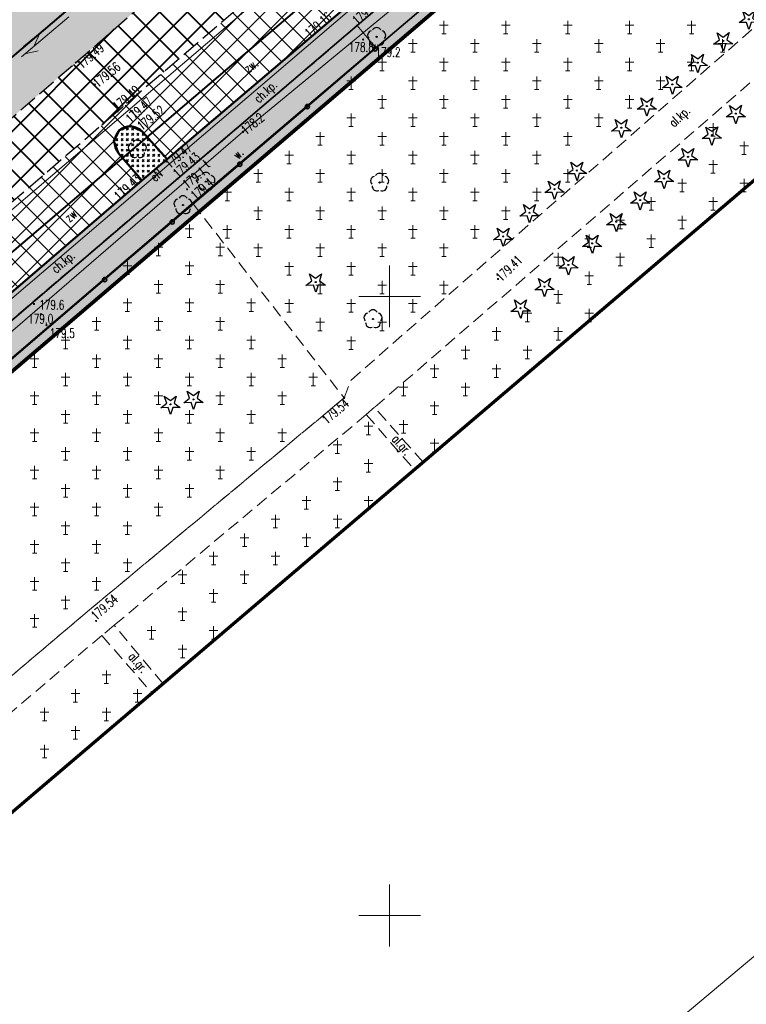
# Model space of a CAD drawing. Header units: metres. Extents: x 7429064 to 7430889, y 5709479 to 5710355.
# Tile 25 of 56: x 7429570 to 7429629, y 5709843 to 5709922. Entities that reach past the tile are written whole.
import ezdxf
from ezdxf.enums import TextEntityAlignment as Align

# ---------------------------------------------------------------- set-up
doc = ezdxf.new("R2010")
doc.units = ezdxf.units.M
for name, pattern in [('1', [0]), ('12', [3, 1, -1, 0, -1]), ('2_KTCR01', [1.5, 1, -0.5]), ('2_KTCR02', [1.5, 1, -0.5]), ('2_KTJZ01', [2, 1.5, -0.5]), ('2_KTKR01', [0]), ('2_KTPL01', [2, 1.5, -0.5]), ('2_PTCM', [1.5, 1, -0.5]), ('2_PTTU', [1.5, 1, -0.5]), ('3_KTCR01', [1.5, 1, -0.5]), ('3_KTCR02', [1.5, 1, -0.5]), ('3_KTJZ01', [2, 1.5, -0.5]), ('3_KTKR01', [0]), ('3_KTPL01', [2, 1.5, -0.5]), ('3_PTCM', [1.5, 1, -0.5]), ('3_PTRW02', [0]), ('3_PTTU', [1.5, 1, -0.5]), ('4_SUPE_01', [0]), ('4_SUPT_01', [0]), ('4_SUPW_01', [0]), ('7_1', [0]), ('7_SUPE_01', [0]), ('7_SUPT_01', [0]), ('7_SUPW_01', [0]), ('DASHDOT2', [0.5, 0.25, -0.125, 0, -0.125]), ('HIDDEN', [0.375, 0.25, -0.125])]:
    doc.linetypes.add(name, pattern=pattern)
doc.layers.add('_1_X-REFY', color=7, linetype='Continuous')
for name, color, linetype, lineweight in [('_aJEZDNIA_KOSTKA_KAM', 134, 'Continuous', 40), ('_aKRAW_BET_KAM', 1, 'Continuous', 50), ('_aOBRZ_BET_KAM', 86, 'Continuous', 35), ('_aZIELENIEC_USUŃ', 3, 'DASHDOT2', 20), ('_D_7_TEREN NIEZBEDNY DLA OB_BUD', 252, 'HIDDEN', 50), ('arkusz', 252, 'Continuous', 18), ('GMINA_L_0', 252, '12', 35), ('KRZYZE_L_0', 252, '1', 18), ('KTCR_E_T_0', 252, 'Continuous', 15), ('KTCR_E_T_1', 252, 'Continuous', 15), ('KTCR_L_0', 252, '2_KTCR01', 18), ('KTCR_L_1', 252, '2_KTCR02', 30), ('KTJZ_L_0', 252, '2_KTJZ01', 30), ('KTKR_L_0', 252, '2_KTKR01', 30), ('KTOK_L_4', 252, 'Continuous', 35), ('KTPL_E_T_0', 252, 'Continuous', 15), ('KTPL_L_0', 252, '2_KTPL01', 30), ('OBOP_T_0', 82, 'Continuous', 30), ('OBOP_T_1', 82, 'Continuous', 30), ('PTCM_L_0', 252, '2_PTCM', 18), ('PTRW_E_T_0', 252, 'Continuous', 15), ('PTRW_L_1', 252, 'Continuous', 18), ('PTTU_L_2', 252, '2_PTTU', 18), ('RTPW_T_0', 252, 'Continuous', 15), ('RTPW_T_1', 252, 'Continuous', 15), ('SUPE_E_T_3', 252, 'Continuous', 15), ('SUPE_L_3', 252, '4_SUPE_01', 18), ('SUPT_E_T_0', 252, 'Continuous', 15), ('SUPT_L_0', 252, '4_SUPT_01', 18), ('SUPW_L_0', 252, '4_SUPW_01', 18), ('SUTT_T_0', 252, 'Continuous', 18), ('zakres', 252, 'Continuous', 70)]:
    doc.layers.add(name, color=color, linetype=linetype, lineweight=lineweight)
doc.layers.add('DZIALKA_L_0', color=7, linetype='1', lineweight=40, true_color=0x008000)
doc.layers.add('jezdnia_naw_bitum', color=7, linetype='Continuous', lineweight=0, true_color=0x3e70ef)
doc.styles.get("Standard").update_dxf_attribs({"font": 'simplex.shx'})
pattern_1 = [(44.999999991, (0, 0), (0.848528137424, -1.33e-10), [0.5, -0.7]), (44.999999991, (0.21213, -3e-11), (0.848528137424, -1.33e-10), [0.2, -1]), (44.999999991, (3e-11, 0.21213), (0.848528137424, -1.33e-10), [0.2, -1])]

# ---------------------------------------------------------------- blocks, each defined once
blk = doc.blocks.new('3_OBOP02_01')
at = {"linetype": 'Continuous'}
blk.add_circle((0, 0), 0.045, dxfattribs=at)
for centre, start, end in [((-0.357, 0.116), 102.14447, 221.86002), ((0, 0.375), 30.14012, 149.85988), ((0.357, 0.116), 318.13998, 77.85553), ((-0.22, -0.303), 174.14818, 293.85423), ((0.22, -0.303), 246.14577, 5.85182)]:
    blk.add_arc(centre, 0.375, start, end, dxfattribs=at)
blk = doc.blocks.new('3_OBOP01_01')
at = {"linetype": 'Continuous'}
for p, q in [((-0.78225, -0.26495), (-0.3012, 0.09375)), ((-0.3012, 0.09375), (-0.4937, 0.6621)), ((-0.4937, 0.6621), (-0.0039, 0.31545)), ((-0.0039, 0.31545), (0.4771, 0.67415)), ((0.4771, 0.67415), (0.2988, 0.1012)), ((0.2988, 0.1012), (0.7886, -0.24545)), ((-0.18225, -0.2575), (-0.78225, -0.26495)), ((0.01025, -0.82585), (-0.18225, -0.2575)), ((0.1886, -0.2529), (0.01025, -0.82585)), ((0.7886, -0.24545), (0.1886, -0.2529))]:
    blk.add_line(p, q, dxfattribs=at)
blk.add_circle((0, 0), 0.045, dxfattribs=at)
blk = doc.blocks.new('3_PTCM01')
at = {"linetype": 'Continuous'}
for p, q in [((0.35, 0.175), (-0.35, 0.175)), ((0, 0.525), (0, -0.525)), ((-0.175, -0.525), (0.175, -0.525))]:
    blk.add_line(p, q, dxfattribs=at)
blk = doc.blocks.new('3_RTPW02')
at = {"linetype": 'Continuous'}
blk.add_circle((0, 0), 0.045, dxfattribs=at)
blk = doc.blocks.new('3_RTPW01')
at = {"linetype": 'Continuous'}
blk.add_circle((0, 0), 0.045, dxfattribs=at)
blk = doc.blocks.new('7_SUPS01_07')
at = {"linetype": 'Continuous'}
blk.add_circle((0, 0), 0.0625, dxfattribs=at)
blk = doc.blocks.new('X-ref_MDCP_Szara')
at = {"layer": 'arkusz', "linetype": 'Continuous'}
blk.add_line((7429981.298, 5710141.961), (7429199.933, 5709486.318), dxfattribs=at)
at = {"layer": 'DZIALKA_L_0', "linetype": '1'}
for p, q in [((7429660.24, 5709996.55), (7429435.86, 5709805.65)), ((7429408.88, 5709766.76), (7429668.8, 5709988.15))]:
    blk.add_line(p, q, dxfattribs=at)
at = {"layer": 'GMINA_L_0', "linetype": '12'}
blk.add_line((7429435.86, 5709805.65), (7429660.24, 5709996.55), dxfattribs=at)
at = {"layer": 'KRZYZE_L_0', "linetype": '1'}
for p, q in [((7429600, 5709897.5), (7429600, 5709902.5)), ((7429597.5, 5709900), (7429602.5, 5709900)), ((7429600, 5709847.5), (7429600, 5709852.5)), ((7429597.5, 5709850), (7429602.5, 5709850))]:
    blk.add_line(p, q, dxfattribs=at)
at = {"layer": 'KTCR_L_0', "linetype": '3_KTCR01'}
for p, q in [((7429596.882, 5709893.236), (7429629.767, 5709921.994)), ((7429631.37, 5709919.196), (7429598.783, 5709891.039)), ((7429596.325, 5709891.793), (7429596.882, 5709893.236)), ((7429575.605, 5709874.55), (7429596.325, 5709891.793)), ((7429598.783, 5709891.039), (7429598.11, 5709890.458)), ((7429602.7, 5709886.606), (7429598.783, 5709891.039)), ((7429598.11, 5709890.458), (7429577.752, 5709873.438)), ((7429598.11, 5709890.458), (7429601.993, 5709886.004)), ((7429503.393, 5709813.388), (7429575.605, 5709874.55)), ((7429577.752, 5709873.438), (7429576.755, 5709872.605)), ((7429581.697, 5709868.717), (7429577.752, 5709873.438)), ((7429576.755, 5709872.605), (7429504.66, 5709811.491)), ((7429576.755, 5709872.605), (7429580.81, 5709867.961))]:
    blk.add_line(p, q, dxfattribs=at)
at = {"layer": 'KTCR_L_1', "linetype": '3_KTCR02'}
for p, q in [((7429597.375, 5709921.87), (7429607.35, 5709930.37)), ((7429582.04, 5709911.09), (7429596.16, 5709923.08)), ((7429582.89, 5709909.51), (7429597.375, 5709921.87)), ((7429579.99, 5709909.35), (7429581.75, 5709910.83)), ((7429581.75, 5709910.83), (7429582.04, 5709911.09)), ((7429582.2, 5709908.94), (7429559.88, 5709889.87)), ((7429579.99, 5709909.35), (7429566.34, 5709897.65)), ((7429582.2, 5709908.94), (7429582.89, 5709909.51))]:
    blk.add_line(p, q, dxfattribs=at)
at = {"layer": 'KTJZ_L_0', "linetype": '3_KTJZ01'}
for p, q in [((7429574.65, 5709918.88), (7429597.29, 5709938.53)), ((7429592.12, 5709927), (7429578.03, 5709914.93)), ((7429552.03, 5709899.39), (7429574.65, 5709918.88)), ((7429578.03, 5709914.93), (7429555.27, 5709895.38))]:
    blk.add_line(p, q, dxfattribs=at)
at = {"layer": 'KTKR_L_0', "linetype": '3_KTKR01'}
for p, q in [((7429582.04, 5709911.09), (7429596.16, 5709923.08)), ((7429582.04, 5709911.09), (7429579.99, 5709913.35)), ((7429578.08, 5709911.58), (7429579.99, 5709909.35)), ((7429579.99, 5709909.35), (7429581.75, 5709910.83)), ((7429581.75, 5709910.83), (7429582.04, 5709911.09)), ((7429579.99, 5709909.35), (7429566.34, 5709897.65))]:
    blk.add_line(p, q, dxfattribs=at)
blk.add_arc((7429579.037, 5709912.463), 1.302, 42.9697, 222.67294, dxfattribs=at)
at = {"layer": 'KTOK_L_4'}
for p, q in [((7429598.814, 5709919.987), (7429604.273, 5709924.645)), ((7429593.355, 5709915.33), (7429598.814, 5709919.987)), ((7429587.896, 5709910.672), (7429593.355, 5709915.33)), ((7429582.438, 5709906.015), (7429587.896, 5709910.672)), ((7429576.979, 5709901.357), (7429582.438, 5709906.015)), ((7429571.52, 5709896.7), (7429576.979, 5709901.357)), ((7429566.004, 5709891.98), (7429571.52, 5709896.7))]:
    blk.add_line(p, q, dxfattribs=at)
for centre in [(7429598.814, 5709919.987), (7429593.355, 5709915.33), (7429587.896, 5709910.672), (7429582.438, 5709906.015), (7429576.979, 5709901.357)]:
    blk.add_circle(centre, 0.17, dxfattribs=at)
at = {"layer": 'KTPL_L_0', "linetype": '3_KTPL01'}
for p, q in [((7429592.12, 5709927), (7429578.03, 5709914.93)), ((7429582.04, 5709911.09), (7429596.16, 5709923.08)), ((7429578.03, 5709914.93), (7429555.27, 5709895.38)), ((7429582.04, 5709911.09), (7429579.99, 5709913.35)), ((7429578.08, 5709911.58), (7429579.99, 5709909.35)), ((7429579.99, 5709909.35), (7429566.34, 5709897.65))]:
    blk.add_line(p, q, dxfattribs=at)
blk.add_arc((7429579.037, 5709912.463), 1.302, 42.9697, 222.67294, dxfattribs=at)
at = {"layer": 'PTCM_L_0', "linetype": '3_PTCM'}
for p, q in [((7429615.19, 5709933.96), (7429584.139, 5709907.467)), ((7429596.882, 5709893.236), (7429629.767, 5709921.994)), ((7429631.37, 5709919.196), (7429598.783, 5709891.039)), ((7429571.52, 5709896.7), (7429584.139, 5709907.467)), ((7429584.139, 5709907.467), (7429596.325, 5709891.793)), ((7429584.139, 5709907.467), (7429596.325, 5709891.793)), ((7429494.29, 5709830.62), (7429571.52, 5709896.7)), ((7429596.325, 5709891.793), (7429596.882, 5709893.236)), ((7429596.325, 5709891.793), (7429575.605, 5709874.55)), ((7429602.7, 5709886.606), (7429598.783, 5709891.039)), ((7429598.11, 5709890.458), (7429577.752, 5709873.438)), ((7429598.11, 5709890.458), (7429601.993, 5709886.004)), ((7429575.605, 5709874.55), (7429503.393, 5709813.388)), ((7429581.697, 5709868.717), (7429577.752, 5709873.438)), ((7429576.755, 5709872.605), (7429504.66, 5709811.491)), ((7429576.755, 5709872.605), (7429580.81, 5709867.961))]:
    blk.add_line(p, q, dxfattribs=at)
at = {"layer": 'PTRW_L_1', "linetype": '3_PTRW02'}
for p, q in [((7429582.89, 5709909.51), (7429597.375, 5709921.87)), ((7429597.375, 5709921.87), (7429598.85, 5709920.097)), ((7429598.85, 5709920.097), (7429584.33, 5709907.73)), ((7429582.2, 5709908.94), (7429559.88, 5709889.87)), ((7429582.2, 5709908.94), (7429582.89, 5709909.51)), ((7429584.33, 5709907.73), (7429564.166, 5709890.516))]:
    blk.add_line(p, q, dxfattribs=at)
at = {"layer": 'PTTU_L_2', "linetype": '3_PTTU'}
for p, q in [((7429582.04, 5709911.09), (7429579.99, 5709913.35)), ((7429578.08, 5709911.58), (7429579.99, 5709909.35)), ((7429579.99, 5709909.35), (7429581.75, 5709910.83)), ((7429581.75, 5709910.83), (7429582.04, 5709911.09))]:
    blk.add_line(p, q, dxfattribs=at)
blk.add_arc((7429579.037, 5709912.463), 1.302, 42.9697, 222.67294, dxfattribs=at)
at = {"layer": 'SUPE_L_3', "linetype": '7_SUPE_01'}
blk.add_line((7429596.75, 5709923.11), (7429566.37, 5709897.19), dxfattribs=at)
at = {"layer": 'SUPT_L_0', "linetype": '7_SUPT_01'}
for p, q in [((7429588.15, 5709913.29), (7429621.09, 5709940.49)), ((7429570.266, 5709919.356), (7429574.089, 5709922.579)), ((7429571.299, 5709920.226), (7429571.741, 5709921.253)), ((7429570.534, 5709919.581), (7429571.621, 5709919.844)), ((7429553.37, 5709883.29), (7429588.15, 5709913.29))]:
    blk.add_line(p, q, dxfattribs=at)
at = {"layer": 'SUPW_L_0', "linetype": '7_SUPW_01'}
blk.add_line((7429369.46, 5709736.3), (7429593.18, 5709927.23), dxfattribs=at)
at = {"layer": 'SUPW_L_0', "linetype": '7_1'}
blk.add_line((7429369.46, 5709736.3), (7429593.18, 5709927.23), dxfattribs=at)
at = {"layer": 'zakres', "linetype": 'Continuous', "lineweight": 70, "flags": 128}
blk.add_lwpolyline([(7429664.145, 5709938.943), (7429404.226, 5709717.554)], dxfattribs=at)
at = {"layer": 'OBOP_T_0'}
for p in [(7429629.005, 5709922.38), (7429626.94, 5709920.63), (7429624.88, 5709918.88), (7429622.83, 5709917.12), (7429620.768, 5709915.372), (7429627.95, 5709914.76), (7429618.711, 5709913.62), (7429626.019, 5709913.017), (7429624.09, 5709911.27), (7429615.125, 5709910.165), (7429622.16, 5709909.52), (7429613.307, 5709908.655), (7429620.23, 5709907.78), (7429611.292, 5709906.754), (7429618.3, 5709906.03), (7429609.167, 5709904.844), (7429616.36, 5709904.28), (7429614.434, 5709902.539), (7429594.026, 5709901.154), (7429612.504, 5709900.792), (7429610.573, 5709899.046), (7429584.15, 5709891.677), (7429582.293, 5709891.275)]:
    blk.add_blockref('3_OBOP01_01', p, dxfattribs=at)
at = {"layer": 'OBOP_T_1'}
for p in [(7429598.951, 5709920.959), (7429579.621, 5709911.891), (7429585.155, 5709909.267), (7429599.191, 5709909.194), (7429583.312, 5709907.372), (7429598.655, 5709898.167)]:
    blk.add_blockref('3_OBOP02_01', p, dxfattribs=at)
at = {"layer": 'PTCM_L_0'}
for p in [(7429604.382, 5709921.736), (7429609.382, 5709921.736), (7429614.382, 5709921.736), (7429619.382, 5709921.736), (7429624.382, 5709921.736), (7429601.882, 5709920.236), (7429606.882, 5709920.236), (7429611.882, 5709920.236), (7429616.882, 5709920.236), (7429621.882, 5709920.236), (7429626.882, 5709920.236), (7429599.382, 5709918.736), (7429604.382, 5709918.736), (7429609.382, 5709918.736), (7429614.382, 5709918.736), (7429619.382, 5709918.736), (7429624.382, 5709918.736), (7429596.882, 5709917.236), (7429601.882, 5709917.236), (7429606.882, 5709917.236), (7429611.882, 5709917.236), (7429616.882, 5709917.236), (7429621.882, 5709917.236), (7429599.382, 5709915.736), (7429604.382, 5709915.736), (7429609.382, 5709915.736), (7429614.382, 5709915.736), (7429619.382, 5709915.736), (7429596.882, 5709914.236), (7429601.882, 5709914.236), (7429606.882, 5709914.236), (7429611.882, 5709914.236), (7429616.882, 5709914.236), (7429626.122, 5709913.478), (7429594.382, 5709912.736), (7429599.382, 5709912.736), (7429604.382, 5709912.736), (7429609.382, 5709912.736), (7429614.382, 5709912.736), (7429628.622, 5709911.978), (7429591.882, 5709911.236), (7429596.882, 5709911.236), (7429601.882, 5709911.236), (7429606.882, 5709911.236), (7429611.882, 5709911.236), (7429626.122, 5709910.478), (7429589.382, 5709909.736), (7429594.382, 5709909.736), (7429599.382, 5709909.736), (7429604.382, 5709909.736), (7429609.382, 5709909.736), (7429614.382, 5709909.736), (7429623.622, 5709908.978), (7429628.622, 5709908.978), (7429586.882, 5709908.236), (7429591.882, 5709908.236), (7429596.882, 5709908.236), (7429601.882, 5709908.236), (7429606.882, 5709908.236), (7429611.882, 5709908.236), (7429621.122, 5709907.478), (7429626.122, 5709907.478), (7429589.382, 5709906.736), (7429594.382, 5709906.736), (7429599.382, 5709906.736), (7429604.382, 5709906.736), (7429609.382, 5709906.736), (7429583.825, 5709905.293), (7429586.882, 5709905.236), (7429591.882, 5709905.236), (7429596.882, 5709905.236), (7429601.882, 5709905.236), (7429606.882, 5709905.236), (7429618.622, 5709905.978), (7429623.622, 5709905.978), (7429616.122, 5709904.478), (7429621.122, 5709904.478), (7429581.325, 5709903.793), (7429586.325, 5709903.793), (7429589.382, 5709903.736), (7429594.382, 5709903.736), (7429599.382, 5709903.736), (7429604.382, 5709903.736), (7429613.622, 5709902.978), (7429618.622, 5709902.978), (7429578.825, 5709902.293), (7429583.825, 5709902.293), (7429591.882, 5709902.236), (7429596.882, 5709902.236), (7429601.882, 5709902.236), (7429616.122, 5709901.478), (7429581.325, 5709900.793), (7429586.325, 5709900.793), (7429594.382, 5709900.736), (7429599.382, 5709900.736), (7429604.382, 5709900.736), (7429613.622, 5709899.978), (7429578.825, 5709899.293), (7429583.825, 5709899.293), (7429588.825, 5709899.293), (7429591.882, 5709899.236), (7429596.882, 5709899.236), (7429601.882, 5709899.236), (7429611.122, 5709898.478), (7429616.122, 5709898.478), (7429576.325, 5709897.793), (7429581.325, 5709897.793), (7429586.325, 5709897.793), (7429594.382, 5709897.736), (7429599.382, 5709897.736), (7429608.622, 5709896.978), (7429613.622, 5709896.978), (7429573.825, 5709896.293), (7429578.825, 5709896.293), (7429583.825, 5709896.293), (7429588.825, 5709896.293), (7429596.882, 5709896.236), (7429606.122, 5709895.478), (7429611.122, 5709895.478), (7429571.325, 5709894.793), (7429576.325, 5709894.793), (7429581.325, 5709894.793), (7429586.325, 5709894.793), (7429591.325, 5709894.793), (7429573.825, 5709893.293), (7429578.825, 5709893.293), (7429583.825, 5709893.293), (7429588.825, 5709893.293), (7429593.825, 5709893.293), (7429603.622, 5709893.978), (7429608.622, 5709893.978), (7429571.325, 5709891.793), (7429576.325, 5709891.793), (7429581.325, 5709891.793), (7429586.325, 5709891.793), (7429591.325, 5709891.793), (7429601.122, 5709892.478), (7429606.122, 5709892.478), (7429603.622, 5709890.978), (7429573.825, 5709890.293), (7429578.825, 5709890.293), (7429583.825, 5709890.293), (7429588.825, 5709890.293), (7429598.279, 5709889.332), (7429601.122, 5709889.478), (7429571.325, 5709888.793), (7429576.325, 5709888.793), (7429581.325, 5709888.793), (7429586.325, 5709888.793), (7429591.325, 5709888.793), (7429595.779, 5709887.832), (7429603.622, 5709887.978), (7429573.825, 5709887.293), (7429578.825, 5709887.293), (7429583.825, 5709887.293), (7429588.825, 5709887.293), (7429598.279, 5709886.332), (7429571.325, 5709885.793), (7429576.325, 5709885.793), (7429581.325, 5709885.793), (7429586.325, 5709885.793), (7429595.779, 5709884.832), (7429573.825, 5709884.293), (7429578.825, 5709884.293), (7429583.825, 5709884.293), (7429593.279, 5709883.332), (7429598.279, 5709883.332), (7429571.325, 5709882.793), (7429576.325, 5709882.793), (7429581.325, 5709882.793), (7429590.779, 5709881.832), (7429595.779, 5709881.832), (7429573.825, 5709881.293), (7429578.825, 5709881.293), (7429571.325, 5709879.793), (7429576.325, 5709879.793), (7429588.279, 5709880.332), (7429593.279, 5709880.332), (7429573.825, 5709878.293), (7429578.825, 5709878.293), (7429585.779, 5709878.832), (7429590.779, 5709878.832), (7429571.325, 5709876.793), (7429576.325, 5709876.793), (7429583.279, 5709877.332), (7429588.279, 5709877.332), (7429585.779, 5709875.832), (7429573.825, 5709875.293), (7429583.279, 5709874.332), (7429571.325, 5709873.793), (7429580.779, 5709872.832), (7429585.779, 5709872.832), (7429583.279, 5709871.332), (7429577.127, 5709869.248), (7429574.627, 5709867.748), (7429579.627, 5709867.748), (7429572.127, 5709866.248), (7429577.127, 5709866.248), (7429574.627, 5709864.748), (7429572.127, 5709863.248)]:
    blk.add_blockref('3_PTCM01', p, dxfattribs=at)
at = {"layer": 'RTPW_T_0'}
for p in [(7429597.848, 5709920.747), (7429598.85, 5709920.097), (7429583.64, 5709908.65), (7429584.33, 5709907.73), (7429571.28, 5709899.384), (7429571.821, 5709898.56), (7429572.291, 5709897.676)]:
    blk.add_blockref('3_RTPW01', p, dxfattribs=at)
at = {"layer": 'RTPW_T_1'}
for p in [(7429597.375, 5709921.87), (7429574.65, 5709918.88), (7429576.19, 5709917.11), (7429578.03, 5709914.93), (7429579.11, 5709913.7), (7429579.99, 5709913.35), (7429581.75, 5709910.83), (7429579.99, 5709909.35), (7429582.89, 5709909.51), (7429608.75, 5709901.4), (7429596.325, 5709891.793), (7429576.288, 5709873.785)]:
    blk.add_blockref('3_RTPW02', p, dxfattribs=at)
at = {"layer": 'SUTT_T_0'}
blk.add_blockref('7_SUPS01_07', (7429588.15, 5709913.29), dxfattribs=at)
at = {"layer": 'KTCR_E_T_0', "width": 0.7}
for s, rotation, p in [('al.kp.', 43.17591, (7429623.482, 5709914.439)), ('al.gr.', 310.8151, (7429600.891, 5709887.926)), ('al.gr.', 310.8151, (7429579.606, 5709870.345))]:
    blk.add_text(s, height=0.75, rotation=rotation, dxfattribs=at).set_placement(p, align=Align.MIDDLE)
at = {"layer": 'KTCR_E_T_1', "width": 0.7}
for rotation, p in [(43.02507, (7429590.044, 5709916.46)), (40.91438, (7429573.705, 5709902.686))]:
    blk.add_text('ch.kp.', height=0.75, rotation=rotation, dxfattribs=at).set_placement(p, align=Align.MIDDLE)
at = {"layer": 'KTPL_E_T_0', "width": 0.7}
for rotation, p in [(36.52885, (7429588.808, 5709918.641)), (40.8151, (7429574.327, 5709906.589))]:
    blk.add_text('zw.', height=0.75, rotation=rotation, dxfattribs=at).set_placement(p, align=Align.MIDDLE)
at = {"layer": 'PTRW_E_T_0', "width": 0.7}
blk.add_text('w.', height=0.75, rotation=47.12111, dxfattribs=at).set_placement((7429587.752, 5709911.526), align=Align.MIDDLE)
at = {"layer": 'RTPW_T_0', "width": 0.7}
for s, p in [('178.8', (7429597.71, 5709920.502)), ('179.0', (7429571.821, 5709898.56))]:
    blk.add_text(s, height=0.75, dxfattribs=at).set_placement(p, align=Align.TOP_CENTER)
for s, p in [('179.2', (7429598.85, 5709920.097)), ('179.6', (7429571.703, 5709899.69)), ('179.5', (7429572.55, 5709897.393))]:
    blk.add_text(s, height=0.75, dxfattribs=at).set_placement(p, align=Align.TOP_LEFT)
for s, rotation, p in [('179.1', 38.32082, (7429583.64, 5709908.65)), ('179.4', 41.15729, (7429584.33, 5709907.73))]:
    blk.add_text(s, height=0.75, rotation=rotation, dxfattribs=at).set_placement(p)
at = {"layer": 'RTPW_T_1', "width": 0.7}
for s, rotation, p in [('179.34', 40.43389, (7429597.375, 5709921.87)), ('179.49', 40.58454, (7429578.03, 5709914.93)), ('179.47', 42.72353, (7429579.098, 5709913.932)), ('179.52', 38.57652, (7429579.99, 5709913.35)), ('179.43', 40.47498, (7429582.89, 5709909.51)), ('179.54', 41.7039, (7429576.288, 5709873.785))]:
    blk.add_text(s, height=0.75, rotation=rotation, dxfattribs=at).set_placement(p)
for s, rotation, p in [('179.16', 40.33625, (7429595.416, 5709922.448)), ('179.43', 42.16398, (7429579.99, 5709909.35))]:
    blk.add_text(s, height=0.75, rotation=rotation, dxfattribs=at).set_placement(p, align=Align.RIGHT)
for s, rotation, p in [('179.49', 40.9558, (7429574.65, 5709918.88)), ('179.47', 40.68907, (7429581.75, 5709910.83))]:
    blk.add_text(s, height=0.75, rotation=rotation, dxfattribs=at).set_placement(p, align=Align.TOP_LEFT)
for s, rotation, p in [('179.56', 39.56667, (7429576.19, 5709917.11)), ('179.41', 44.137, (7429608.75, 5709901.4))]:
    blk.add_text(s, height=0.75, rotation=rotation, dxfattribs=at).set_placement(p, align=Align.MIDDLE_LEFT)
blk.add_text('179.54', height=0.75, rotation=40.15374, dxfattribs=at).set_placement((7429596.325, 5709891.793), align=Align.TOP_RIGHT)
at = {"layer": 'SUPE_E_T_3', "width": 0.7}
blk.add_text('eN', height=0.75, rotation=40.47058, dxfattribs=at).set_placement((7429581.149, 5709909.799), align=Align.MIDDLE)
at = {"layer": 'SUPT_E_T_0', "width": 0.7}
blk.add_text('t', height=0.75, rotation=40.77991, dxfattribs=at).set_placement((7429585.186, 5709910.733), align=Align.MIDDLE)
at = {"layer": 'SUTT_T_0', "width": 0.7}
blk.add_text('178.2', height=0.75, rotation=39.81018, dxfattribs=at).set_placement((7429588.15, 5709913.29), align=Align.MIDDLE_LEFT)

msp = doc.modelspace()

# ---------------------------------------------------------------- hatches: boundary and pattern name
at = {"layer": '_aJEZDNIA_KOSTKA_KAM'}
h = msp.add_hatch(dxfattribs=at)
h.set_pattern_fill('ANSI37', color=256, scale=0.5, angle=-9e-09)
edge = h.paths.add_edge_path()
edge.add_line((7429592.12, 5709927), (7429593.825, 5709925.937))
edge.add_line((7429593.825, 5709925.937), (7429594.34, 5709927.29))
edge.add_line((7429594.34, 5709927.29), (7429610.886, 5709939.265))
edge.add_line((7429610.886, 5709939.265), (7429620.051, 5709947.154))
edge.add_arc((7429623.066, 5709942.915), 5.202, 26.05887, 125.41748, ccw=False)
edge.add_line((7429627.739, 5709945.2), (7429628.733, 5709938.415))
edge.add_line((7429628.733, 5709938.415), (7429636.11, 5709939.696))
edge.add_line((7429636.11, 5709939.696), (7429632.644, 5709954.416))
edge.add_arc((7429636.936, 5709955.134), 4.352, 122.62528, 189.49705, ccw=False)
edge.add_line((7429634.59, 5709958.8), (7429657.03, 5709978.125))
edge.add_arc((7429664.589, 5709978.879), 7.597, 132.93819, 185.69942, ccw=False)
edge.add_line((7429659.414, 5709984.441), (7429669.51, 5709993.15))
edge.add_line((7429669.51, 5709993.15), (7429691.93, 5710012.33))
edge.add_line((7429691.93, 5710012.33), (7429715.16, 5710032.17))
edge.add_line((7429715.16, 5710032.17), (7429737.95, 5710051.59))
edge.add_line((7429737.95, 5710051.59), (7429760.82, 5710071.04))
edge.add_line((7429760.82, 5710071.04), (7429783.6, 5710090.37))
edge.add_line((7429783.6, 5710090.37), (7429806.63, 5710109.92))
edge.add_line((7429806.63, 5710109.92), (7429826.56, 5710126.88))
edge.add_line((7429826.56, 5710126.88), (7429828.56, 5710128.54))
edge.add_line((7429828.56, 5710128.54), (7429836.26, 5710135.25))
edge.add_line((7429836.26, 5710135.25), (7429850.12, 5710146.752))
edge.add_line((7429850.12, 5710146.752), (7429846.156, 5710151.524))
edge.add_line((7429846.156, 5710151.524), (7429845.61, 5710151.08))
edge.add_line((7429845.61, 5710151.08), (7429825.38, 5710133.7))
edge.add_line((7429825.38, 5710133.7), (7429802.62, 5710114.32))
edge.add_line((7429802.62, 5710114.32), (7429779.71, 5710094.98))
edge.add_line((7429779.71, 5710094.98), (7429756.74, 5710075.42))
edge.add_line((7429756.74, 5710075.42), (7429734.06, 5710056.12))
edge.add_line((7429734.06, 5710056.12), (7429710.93, 5710036.44))
edge.add_line((7429710.93, 5710036.44), (7429687.8, 5710017.54))
edge.add_line((7429687.8, 5710017.54), (7429686.917, 5710016.762))
edge.add_line((7429686.917, 5710016.762), (7429665.37, 5709997.77))
edge.add_line((7429665.37, 5709997.77), (7429642.8, 5709977.93))
edge.add_line((7429642.8, 5709977.93), (7429619.9, 5709958.3))
edge.add_line((7429619.9, 5709958.3), (7429597.29, 5709938.53))
edge.add_line((7429597.29, 5709938.53), (7429574.65, 5709918.88))
edge.add_line((7429574.65, 5709918.88), (7429552.03, 5709899.39))
edge.add_line((7429552.03, 5709899.39), (7429529.05, 5709879.87))
edge.add_line((7429529.05, 5709879.87), (7429506.56, 5709860.17))
edge.add_line((7429506.56, 5709860.17), (7429483.74, 5709840.87))
edge.add_line((7429483.74, 5709840.87), (7429460.73, 5709821.22))
edge.add_line((7429460.73, 5709821.22), (7429437.99, 5709801.8))
edge.add_line((7429437.99, 5709801.8), (7429414.99, 5709782.12))
edge.add_line((7429414.99, 5709782.12), (7429392.27, 5709762.91))
edge.add_line((7429392.27, 5709762.91), (7429369.53, 5709743.52))
edge.add_line((7429369.53, 5709743.52), (7429346.53, 5709723.92))
edge.add_line((7429346.53, 5709723.92), (7429323.43, 5709704.88))
edge.add_line((7429323.43, 5709704.88), (7429311.67, 5709696.57))
edge.add_line((7429311.67, 5709696.57), (7429298.95, 5709689.48))
edge.add_line((7429298.95, 5709689.48), (7429285.66, 5709683.98))
edge.add_line((7429285.66, 5709683.98), (7429272.11, 5709678.71))
edge.add_line((7429272.11, 5709678.71), (7429244.04, 5709668.13))
edge.add_line((7429244.04, 5709668.13), (7429240.334, 5709666.768))
edge.add_line((7429240.334, 5709666.768), (7429242.159, 5709661.926))
edge.add_line((7429242.159, 5709661.926), (7429245.41, 5709663.13))
edge.add_line((7429245.41, 5709663.13), (7429273.94, 5709673.32))
edge.add_line((7429273.94, 5709673.32), (7429288.64, 5709678.65))
edge.add_line((7429288.64, 5709678.65), (7429301.05, 5709684.05))
edge.add_line((7429301.05, 5709684.05), (7429314.78, 5709691.65))
edge.add_line((7429314.78, 5709691.65), (7429327.24, 5709700.43))
edge.add_line((7429327.24, 5709700.43), (7429350.04, 5709719.88))
edge.add_line((7429350.04, 5709719.88), (7429372.8, 5709739.82))
edge.add_line((7429372.8, 5709739.82), (7429395.23, 5709758.92))
edge.add_line((7429395.23, 5709758.92), (7429418.51, 5709778.57))
edge.add_line((7429418.51, 5709778.57), (7429441.05, 5709797.87))
edge.add_line((7429441.05, 5709797.87), (7429463.98, 5709817.21))
edge.add_line((7429463.98, 5709817.21), (7429487.22, 5709837.17))
edge.add_line((7429487.22, 5709837.17), (7429509.69, 5709856.19))
edge.add_line((7429509.69, 5709856.19), (7429532.61, 5709875.86))
edge.add_line((7429532.61, 5709875.86), (7429555.27, 5709895.38))
edge.add_line((7429555.27, 5709895.38), (7429578.03, 5709914.93))
edge.add_line((7429578.03, 5709914.93), (7429592.12, 5709927))
at = {"layer": '_aOBRZ_BET_KAM'}
h = msp.add_hatch(dxfattribs=at)
h.set_pattern_fill('SQUARE', color=256, scale=0.2, angle=45)
h.set_pattern_definition([(45, (0, 0), (-0.449012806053, 0.449012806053), [0.635, -0.635]), (135, (0, 0), (-0.449012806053, -0.449012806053), [0.635, -0.635])])
h.paths.add_polyline_path([(7429627.739, 5709945.2, 0.462905), (7429620.051, 5709947.154), (7429610.852, 5709939.236), (7429601.99, 5709932.78), (7429594.34, 5709927.29, 0.200388), (7429593.81, 5709926.3, 0.231569), (7429594.297, 5709925.062), (7429596.16, 5709923.08), (7429582.04, 5709911.09), (7429579.99, 5709909.35), (7429566.34, 5709897.65), (7429564.3, 5709895.97), (7429554.24, 5709887.33), (7429547.82, 5709881.85), (7429536.08, 5709871.83), (7429534.334, 5709870.46), (7429532.236, 5709868.677), (7429532.126, 5709868.477), (7429512.65, 5709851.89), (7429507.646, 5709847.74), (7429506.45, 5709846.58), (7429504.4, 5709844.89), (7429498.403, 5709839.76), (7429490.7, 5709833.22), (7429478.499, 5709823.007), (7429476.371, 5709821.165), (7429476.071, 5709820.834), (7429466.869, 5709813.004), (7429460.804, 5709807.947), (7429457.646, 5709805.134), (7429448.314, 5709797.133), (7429447.305, 5709796.412), (7429445.126, 5709794.57), (7429443.95, 5709793.46), (7429417.599, 5709771.149), (7429410.914, 5709765.491), (7429408.606, 5709763.539), (7429409.308, 5709761.899), (7429411.976, 5709764.222), (7429418.83, 5709769.95), (7429421.341, 5709772.061), (7429423.16, 5709773.59), (7429430.705, 5709779.981), (7429431.63, 5709780.764), (7429440.154, 5709787.975), (7429447.897, 5709794.573), (7429449.346, 5709795.813), (7429458.654, 5709803.779), (7429475.944, 5709818.444), (7429477.183, 5709819.516), (7429488.174, 5709828.838), (7429499.472, 5709838.456), (7429508.787, 5709846.461), (7429518.169, 5709854.371), (7429537.21, 5709870.45), (7429552.37, 5709883.47), (7429559.88, 5709889.87), (7429582.89, 5709909.51), (7429597.375, 5709921.87), (7429607.35, 5709930.37), (7429614.94, 5709934.85), (7429615.7, 5709934.67), (7429628.74, 5709938.37)])
h.paths.add_polyline_path([(7429610.8, 5709936.022), (7429603.28, 5709930.71), (7429598.519, 5709927.312, -0.227815), (7429595.499, 5709927.169), (7429602.37, 5709932.09), (7429611.469, 5709938.567, -0.357975)], flags=16)
at = {"layer": '_aZIELENIEC_USUŃ'}
h = msp.add_hatch(dxfattribs=at)
h.set_pattern_fill('GOST_GLASS', color=256, scale=0.1)
h.set_pattern_definition(pattern_1)
h.paths.add_polyline_path([(7429779.71, 5710094.98), (7429802.62, 5710114.32), (7429825.38, 5710133.7), (7429836.536, 5710143.285), (7429832.684, 5710147.769), (7429817.64, 5710135.042), (7429807.073, 5710127.15), (7429792.226, 5710114.589), (7429787.645, 5710110.714), (7429745.488, 5710075.049), (7429742.575, 5710070.751), (7429737.995, 5710066.875), (7429733.273, 5710064.715), (7429730.023, 5710061.965), (7429723.152, 5710056.152), (7429708.542, 5710043.792), (7429705.639, 5710039.504), (7429701.018, 5710035.675), (7429696.39, 5710033.394), (7429670.824, 5710011.513, -0.031099), (7429668.521, 5710009.778), (7429663.872, 5710006.708, -0.070723), (7429659.878, 5710004.816), (7429654.269, 5710003.075, 0.102047), (7429644.968, 5709997.939), (7429633.493, 5709988.118), (7429620.221, 5709969.446), (7429616.277, 5709964.828), (7429495.945, 5709861.84), (7429436.082, 5709811.047), (7429430.493, 5709806.304), (7429331.242, 5709722.09, -0.068145), (7429283.151, 5709691.432), (7429269.637, 5709685.612), (7429250.579, 5709677.924), (7429243.693, 5709669.592), (7429240.472, 5709666.819), (7429244.04, 5709668.13), (7429272.11, 5709678.71), (7429285.66, 5709683.98), (7429298.95, 5709689.48), (7429311.67, 5709696.57), (7429323.43, 5709704.88), (7429346.53, 5709723.92), (7429369.53, 5709743.52), (7429392.27, 5709762.91), (7429414.99, 5709782.12), (7429437.99, 5709801.8), (7429460.73, 5709821.22), (7429483.74, 5709840.87), (7429506.56, 5709860.17), (7429529.05, 5709879.87), (7429552.03, 5709899.39), (7429574.65, 5709918.88), (7429597.29, 5709938.53), (7429619.9, 5709958.3), (7429642.8, 5709977.93), (7429665.37, 5709997.77), (7429686.917, 5710016.762), (7429687.8, 5710017.54), (7429710.93, 5710036.44), (7429734.06, 5710056.12), (7429756.74, 5710075.42)])
h = msp.add_hatch(dxfattribs=at)
h.set_pattern_fill('GOST_GLASS', color=256, scale=0.1)
h.set_pattern_definition(pattern_1)
h.paths.add_polyline_path([(7429410.914, 5709765.491), (7429417.599, 5709771.149), (7429416.027, 5709772.447), (7429412.609, 5709773.589), (7429395.23, 5709758.92), (7429372.8, 5709739.82), (7429350.04, 5709719.88), (7429327.24, 5709700.43), (7429316.118, 5709692.592, 0.034138), (7429340.817, 5709710.805), (7429355.799, 5709723.517), (7429398.725, 5709759.94), (7429403.599, 5709762.049), (7429404.586, 5709757.695), (7429410.711, 5709758.425), (7429616.438, 5709933.991), (7429615.7, 5709934.67), (7429614.94, 5709934.85), (7429607.35, 5709930.37), (7429597.375, 5709921.87), (7429582.89, 5709909.51), (7429559.88, 5709889.87), (7429552.37, 5709883.47), (7429537.21, 5709870.45), (7429518.169, 5709854.371), (7429508.787, 5709846.461), (7429499.472, 5709838.456), (7429488.174, 5709828.838), (7429477.183, 5709819.516), (7429475.944, 5709818.444), (7429458.654, 5709803.779), (7429449.346, 5709795.813), (7429447.897, 5709794.573), (7429440.154, 5709787.975), (7429431.63, 5709780.764), (7429430.705, 5709779.981), (7429423.16, 5709773.59), (7429421.341, 5709772.061), (7429418.83, 5709769.95), (7429411.976, 5709764.222), (7429409.308, 5709761.899), (7429408.606, 5709763.539)], flags=17)
h = msp.add_hatch(dxfattribs=at)
h.set_pattern_fill('GOST_GLASS', color=256, scale=0.05)
h.set_pattern_definition([(44.999999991, (0, 0), (0.424264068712, -6.7e-11), [0.25, -0.35]), (44.999999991, (0.10607, -2e-11), (0.424264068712, -6.7e-11), [0.1, -0.5]), (44.999999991, (2e-11, 0.10607), (0.424264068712, -6.7e-11), [0.1, -0.5])])
h.paths.add_polyline_path([(7429579.99, 5709913.35), (7429579.079, 5709913.764), (7429578.152, 5709913.418), (7429577.737, 5709912.523), (7429578.08, 5709911.58), (7429579.99, 5709909.35), (7429582.04, 5709911.09)])
at = {"layer": 'jezdnia_naw_bitum'}
h = msp.add_hatch(dxfattribs=at)
h.set_pattern_fill('ANSI37', color=256, scale=0.4, angle=-9e-09)
h.paths.add_polyline_path([(7429504.4, 5709844.89), (7429502.44, 5709847.14), (7429502.21, 5709847.92, -0.588514), (7429504.5, 5709848.71), (7429506.45, 5709846.58), (7429507.646, 5709847.74), (7429512.65, 5709851.89), (7429532.126, 5709868.477), (7429532.236, 5709868.677), (7429530.403, 5709870.856), (7429530.171, 5709871.886), (7429530.611, 5709872.846), (7429531.506, 5709873.117), (7429532.381, 5709872.788), (7429534.334, 5709870.46), (7429536.08, 5709871.83), (7429547.82, 5709881.85), (7429545.94, 5709884.13, -0.149164), (7429545.721, 5709885.063, -0.149164), (7429546.06, 5709885.96), (7429550.249, 5709889.583, -0.36949), (7429552.19, 5709889.62), (7429554.24, 5709887.33), (7429564.3, 5709895.97), (7429562.36, 5709898.26, -0.177628), (7429562.165, 5709899.272, -0.414373), (7429563.551, 5709900.416, -0.185318), (7429564.37, 5709900.01), (7429566.34, 5709897.65), (7429579.99, 5709909.35), (7429578.08, 5709911.58), (7429577.737, 5709912.523), (7429578.152, 5709913.418), (7429579.079, 5709913.764), (7429579.99, 5709913.35), (7429582.04, 5709911.09), (7429596.16, 5709923.08), (7429594.141, 5709925.227, -0.13057), (7429593.824, 5709925.937), (7429592.12, 5709927), (7429578.03, 5709914.93), (7429555.27, 5709895.38), (7429532.61, 5709875.86), (7429509.69, 5709856.19), (7429487.22, 5709837.17), (7429463.98, 5709817.21), (7429441.05, 5709797.87), (7429418.51, 5709778.57), (7429412.609, 5709773.589), (7429416.027, 5709772.447), (7429417.599, 5709771.149), (7429443.95, 5709793.46), (7429445.126, 5709794.57), (7429443.264, 5709796.878), (7429443.04, 5709797.799), (7429443.439, 5709798.659), (7429444.402, 5709799.093), (7429445.402, 5709798.75), (7429447.305, 5709796.412), (7429448.314, 5709797.133), (7429457.646, 5709805.134), (7429460.804, 5709807.947), (7429466.869, 5709813.004), (7429476.071, 5709820.834), (7429476.371, 5709821.165), (7429474.488, 5709823.453), (7429474.224, 5709824.412), (7429474.75, 5709825.256), (7429475.668, 5709825.66), (7429476.587, 5709825.255), (7429478.499, 5709823.007), (7429490.7, 5709833.22), (7429498.403, 5709839.76)])

# ---------------------------------------------------------------- linework, layer by layer
at = {"layer": '_aKRAW_BET_KAM', "flags": 128}
for points in [[(7429566.34, 5709897.65), (7429579.99, 5709909.35), (7429578.08, 5709911.58), (7429577.737, 5709912.523), (7429578.152, 5709913.418), (7429579.079, 5709913.764), (7429579.99, 5709913.35), (7429582.04, 5709911.09), (7429596.16, 5709923.08)], [(7429579.99, 5709909.35), (7429582.04, 5709911.09)]]:
    msp.add_lwpolyline(points, dxfattribs=at)
at = {"layer": '_aOBRZ_BET_KAM', "flags": 128}
msp.add_lwpolyline([(7429628.74, 5709938.37), (7429615.7, 5709934.67), (7429614.94, 5709934.85), (7429607.35, 5709930.37), (7429597.375, 5709921.87), (7429582.89, 5709909.51), (7429559.88, 5709889.87), (7429552.37, 5709883.47), (7429537.21, 5709870.45), (7429518.169, 5709854.371), (7429508.787, 5709846.461)], dxfattribs=at)
at = {"layer": '_D_7_TEREN NIEZBEDNY DLA OB_BUD', "ltscale": 10, "const_width": 0.3, "flags": 128}
msp.add_lwpolyline([(7429838.642, 5710133.498), (7429838.163, 5710130.983), (7429669.785, 5709988.07), (7429674.221, 5709982.833), (7429665.132, 5709974.906), (7429667.705, 5709971.871), (7429662.832, 5709967.707), (7429665.637, 5709964.494), (7429637.109, 5709939.516), (7429616.438, 5709933.991), (7429410.711, 5709758.425), (7429398.46, 5709756.965), (7429363.725, 5709727.377), (7429364.497, 5709726.485), (7429330.157, 5709696.304), (7429317.553, 5709687.475), (7429303.139, 5709679.24), (7429296.402, 5709677.454), (7429295.854, 5709678.755), (7429285.213, 5709675.171), (7429285.468, 5709665.629), (7429278.469, 5709665.47), (7429278.347, 5709670.061), (7429254.481, 5709660.887), (7429229.937, 5709651.368), (7429224.487, 5709665.833), (7429244.657, 5709675.131), (7429249.847, 5709679.192), (7429269.079, 5709686.95), (7429282.549, 5709692.752), (7429296.468, 5709699.803), (7429307.464, 5709706.348), (7429318.986, 5709714.248), (7429330.313, 5709723.204), (7429495.004, 5709862.943), (7429615.273, 5709965.877), (7429632.42, 5709989.108), (7429648.373, 5710002.762), (7429661.377, 5710006.8), (7429669.911, 5710012.64), (7429707.476, 5710044.593), (7429834.508, 5710152.316), (7429838.121, 5710158.939), (7429844.755, 5710193.28), (7429843.741, 5710206.48), (7429852.314, 5710203.598), (7429849.368, 5710188.375), (7429850.227, 5710185.684), (7429848.746, 5710185.163), (7429846.827, 5710175.247), (7429842.58, 5710153.283), (7429856.534, 5710164.104), (7429864.199, 5710154.59)], close=True, dxfattribs=at)

# ---------------------------------------------------------------- block references
at = {"layer": '_1_X-REFY'}
msp.add_blockref('X-ref_MDCP_Szara', (0, 0), dxfattribs=at)

doc.saveas('drawing.dxf')
